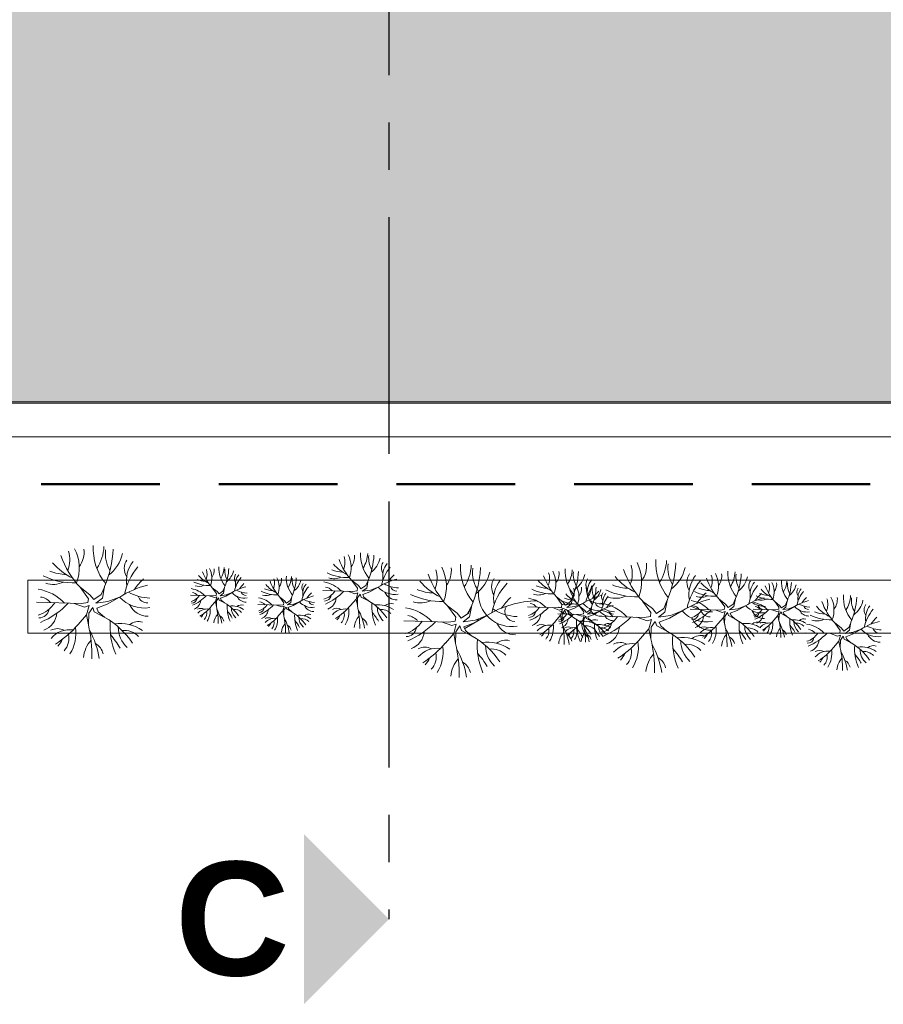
# Model space of a CAD drawing. Header units: millimetres. Extents: x -4807 to 7560, y 2608 to 7725.
# Tile 2 of 13: x -4581 to -4490, y 3455 to 3559. Entities that reach past the tile are written whole.
import ezdxf

# ---------------------------------------------------------------- set-up
doc = ezdxf.new("R2010")
doc.units = ezdxf.units.MM
doc.linetypes.add('AXESx2', pattern=[4, 2.5, -0.5, 0.5, -0.5])
doc.linetypes.add('CACHE2', pattern=[0.1875, 0.125, -0.0625])
doc.layers.add('Aucune', color=7, linetype='Continuous', lineweight=5)
doc.styles.add('STYLE_GENERE_6', font='arialbd.ttf')

msp = doc.modelspace()

# ---------------------------------------------------------------- hatches: boundary and pattern name
h = msp.add_hatch(color=9)
h.dxf.hatch_style = 1
h.paths.add_polyline_path([(-4478.24, 3641.7), (-4643.46, 3641.7), (-4643.46, 3561.92), (-4582.28, 3561.92), (-4582.28, 3518.57), (-4476.63, 3518.57), (-4476.63, 3558.92), (-4476.63, 3639.55)])
h.paths.add_polyline_path([(-4464.33, 3641.7), (-4469.3, 3641.7), (-4476.13, 3639.23), (-4476.13, 3626.14), (-4464.33, 3626.14)])
h.paths.add_polyline_path([(-4472.33, 3641.7), (-4477.61, 3641.7), (-4476.5, 3640.21)])
h.paths.add_polyline_path([(-4464.33, 3625.64), (-4476.13, 3625.64), (-4476.13, 3612.84), (-4464.33, 3612.84)])
h.paths.add_polyline_path([(-4464.33, 3612.34), (-4476.13, 3612.34), (-4476.13, 3599.54), (-4464.33, 3599.54)])
h.paths.add_polyline_path([(-4464.33, 3599.04), (-4476.13, 3599.04), (-4476.13, 3586.24), (-4464.33, 3586.24)])
h.paths.add_polyline_path([(-4464.33, 3585.74), (-4476.13, 3585.74), (-4476.13, 3572.94), (-4464.33, 3572.94)])
h.paths.add_polyline_path([(-4464.33, 3572.44), (-4476.13, 3572.44), (-4476.13, 3559.64), (-4464.33, 3559.64)])
h.paths.add_polyline_path([(-4464.33, 3558.38), (-4476.13, 3558.38), (-4476.13, 3545.63), (-4464.33, 3545.63)])
h.paths.add_polyline_path([(-4464.33, 3545.08), (-4476.13, 3545.08), (-4476.13, 3532.33), (-4464.33, 3532.33)])
h.paths.add_polyline_path([(-4464.33, 3531.78), (-4476.13, 3531.78), (-4476.13, 3519.03), (-4464.33, 3519.03)])

# ---------------------------------------------------------------- linework, layer by layer
at = {"linetype": 'AXESx2', "ltscale": 10}
msp.add_line((-4542.46, 3778.07), (-4542.46, 3504.96), dxfattribs=at)
at = {"color": 253, "linetype": 'Continuous', "lineweight": 20}
for p, q in [((-4582.28, 3518.57), (-4463.83, 3518.57)), ((-4582.28, 3518.42), (-4476.63, 3518.42)), ((-4585.86, 3514.88), (-4463.92, 3514.88)), ((-4580.58, 3499.74), (-4580.58, 3494.15)), ((-4466.42, 3499.74), (-4580.58, 3499.74)), ((-4580.58, 3499.74), (-4463.84, 3499.74)), ((-4545.68, 3499.18), (-4546.37, 3499.7)), ((-4545.79, 3498.9), (-4546.37, 3499.7)), ((-4544.89, 3499.19), (-4544.66, 3499.71)), ((-4544.8, 3498.92), (-4544.65, 3499.76)), ((-4574.02, 3498.21), (-4575.05, 3499)), ((-4574.18, 3497.79), (-4575.05, 3499)), ((-4572.83, 3498.23), (-4572.49, 3499.02)), ((-4572.7, 3497.83), (-4572.47, 3499.08)), ((-4560.59, 3498.55), (-4561.1, 3498.95)), ((-4560.67, 3498.35), (-4561.1, 3498.95)), ((-4560.69, 3498.14), (-4560.67, 3498.35)), ((-4560.59, 3498.55), (-4560.38, 3498.29)), ((-4560.38, 3498.29), (-4560, 3498.57)), ((-4559.93, 3498.37), (-4560.28, 3498.11)), ((-4560, 3498.57), (-4559.82, 3498.96)), ((-4559.93, 3498.37), (-4559.82, 3498.99)), ((-4559.02, 3498.43), (-4559.69, 3498.05)), ((-4559.64, 3498.19), (-4559.02, 3498.43)), ((-4549.43, 3498.65), (-4546.28, 3498.55)), ((-4546.79, 3498.57), (-4546.07, 3498.31)), ((-4546.28, 3498.55), (-4545.82, 3498.62)), ((-4546.07, 3498.31), (-4545.74, 3498.41)), ((-4545.93, 3497.75), (-4545.74, 3498.41)), ((-4545.82, 3498.62), (-4545.79, 3498.9)), ((-4545.68, 3499.18), (-4545.41, 3498.83)), ((-4545.41, 3498.83), (-4544.89, 3499.19)), ((-4544.8, 3498.92), (-4545.27, 3498.58)), ((-4545.27, 3498.58), (-4544.41, 3498.69)), ((-4544.48, 3498.5), (-4545.21, 3498.23)), ((-4543.59, 3499.01), (-4544.48, 3498.5)), ((-4544.41, 3498.69), (-4543.59, 3499.01)), ((-4579.64, 3497.43), (-4574.91, 3497.27)), ((-4575.69, 3497.3), (-4574.59, 3496.91)), ((-4574.91, 3497.27), (-4574.23, 3497.38)), ((-4574.23, 3497.38), (-4574.18, 3497.79)), ((-4574.02, 3498.21), (-4573.6, 3497.69)), ((-4573.6, 3497.69), (-4572.83, 3498.23)), ((-4572.7, 3497.83), (-4573.4, 3497.32)), ((-4573.4, 3497.32), (-4572.12, 3497.49)), ((-4570.88, 3497.97), (-4572.21, 3497.2)), ((-4572.12, 3497.49), (-4570.88, 3497.97)), ((-4563.4, 3498.16), (-4561.03, 3498.09)), ((-4561.42, 3498.1), (-4560.88, 3497.9)), ((-4561.21, 3496.99), (-4560.77, 3497.49)), ((-4561.03, 3498.09), (-4560.69, 3498.14)), ((-4560.88, 3497.9), (-4560.63, 3497.98)), ((-4560.77, 3497.49), (-4560.63, 3497.98)), ((-4560.77, 3497.49), (-4560.67, 3496.97)), ((-4560.66, 3497.58), (-4560.67, 3496.97)), ((-4560.44, 3497.89), (-4560.66, 3497.58)), ((-4560.36, 3497.65), (-4560.44, 3497.89)), ((-4560.36, 3497.65), (-4559.8, 3497.35)), ((-4560.28, 3498.11), (-4559.64, 3498.19)), ((-4559.69, 3498.05), (-4560.23, 3497.85)), ((-4560.23, 3497.85), (-4560.15, 3497.65)), ((-4559.83, 3497.37), (-4560.15, 3497.65)), ((-4553.47, 3497.57), (-4553.99, 3497.97)), ((-4553.55, 3497.37), (-4553.99, 3497.97)), ((-4553.58, 3497.16), (-4553.55, 3497.37)), ((-4553.47, 3497.57), (-4553.27, 3497.31)), ((-4553.27, 3497.31), (-4552.88, 3497.59)), ((-4552.81, 3497.39), (-4553.16, 3497.13)), ((-4552.88, 3497.59), (-4552.71, 3497.98)), ((-4552.81, 3497.39), (-4552.7, 3498.01)), ((-4551.9, 3497.45), (-4552.57, 3497.07)), ((-4552.52, 3497.21), (-4551.9, 3497.45)), ((-4546.51, 3497.08), (-4545.93, 3497.75)), ((-4545.93, 3497.75), (-4545.79, 3497.06)), ((-4545.77, 3497.87), (-4545.79, 3497.06)), ((-4545.48, 3498.28), (-4545.77, 3497.87)), ((-4545.38, 3497.96), (-4545.48, 3498.28)), ((-4545.38, 3497.96), (-4544.63, 3497.57)), ((-4545.21, 3498.23), (-4545.1, 3497.97)), ((-4544.66, 3497.59), (-4545.1, 3497.97)), ((-4524.09, 3497.46), (-4524.78, 3497.99)), ((-4524.2, 3497.18), (-4524.78, 3497.99)), ((-4524.09, 3497.46), (-4523.82, 3497.11)), ((-4523.82, 3497.11), (-4523.3, 3497.48)), ((-4523.3, 3497.48), (-4523.07, 3498)), ((-4523.21, 3497.21), (-4523.06, 3498.04)), ((-4522, 3497.3), (-4522.89, 3496.79)), ((-4522.82, 3496.98), (-4522, 3497.3)), ((-4514.65, 3496.74), (-4515.68, 3497.53)), ((-4514.8, 3496.32), (-4515.68, 3497.53)), ((-4513.46, 3496.76), (-4513.11, 3497.55)), ((-4513.33, 3496.36), (-4513.1, 3497.61)), ((-4506.92, 3497.21), (-4507.61, 3497.74)), ((-4507.02, 3496.94), (-4507.61, 3497.74)), ((-4506.13, 3497.23), (-4505.9, 3497.75)), ((-4506.04, 3496.96), (-4505.89, 3497.8)), ((-4501.22, 3497.08), (-4501.73, 3497.48)), ((-4501.29, 3496.88), (-4501.73, 3497.48)), ((-4500.62, 3497.1), (-4500.45, 3497.49)), ((-4500.56, 3496.9), (-4500.44, 3497.52)), ((-4574.59, 3496.91), (-4574.11, 3497.06)), ((-4574.39, 3496.07), (-4574.11, 3497.06)), ((-4574.15, 3496.26), (-4574.18, 3495.03)), ((-4573.72, 3496.87), (-4574.15, 3496.26)), ((-4573.56, 3496.39), (-4573.72, 3496.87)), ((-4573.56, 3496.39), (-4572.43, 3495.8)), ((-4572.21, 3497.2), (-4573.3, 3496.79)), ((-4573.3, 3496.79), (-4573.14, 3496.4)), ((-4572.49, 3495.83), (-4573.14, 3496.4)), ((-4556.28, 3497.18), (-4553.92, 3497.11)), ((-4554.31, 3497.12), (-4553.76, 3496.92)), ((-4554.1, 3496.01), (-4553.66, 3496.51)), ((-4553.92, 3497.11), (-4553.58, 3497.16)), ((-4553.76, 3496.92), (-4553.52, 3497)), ((-4553.66, 3496.51), (-4553.52, 3497)), ((-4553.66, 3496.51), (-4553.56, 3495.99)), ((-4553.54, 3496.6), (-4553.56, 3495.99)), ((-4553.32, 3496.91), (-4553.54, 3496.6)), ((-4553.24, 3496.67), (-4553.32, 3496.91)), ((-4553.24, 3496.67), (-4552.68, 3496.37)), ((-4553.16, 3497.13), (-4552.52, 3497.21)), ((-4552.57, 3497.07), (-4553.12, 3496.87)), ((-4553.12, 3496.87), (-4553.03, 3496.67)), ((-4552.71, 3496.39), (-4553.03, 3496.67)), ((-4535.26, 3496.25), (-4536.29, 3497.04)), ((-4535.41, 3495.83), (-4536.29, 3497.04)), ((-4535.26, 3496.25), (-4534.84, 3495.73)), ((-4534.84, 3495.73), (-4534.07, 3496.27)), ((-4534.07, 3496.27), (-4533.72, 3497.06)), ((-4533.94, 3495.87), (-4533.71, 3497.12)), ((-4527.84, 3496.94), (-4524.68, 3496.83)), ((-4525.2, 3496.85), (-4524.48, 3496.59)), ((-4524.68, 3496.83), (-4524.23, 3496.9)), ((-4524.48, 3496.59), (-4524.15, 3496.69)), ((-4524.34, 3496.04), (-4524.15, 3496.69)), ((-4524.23, 3496.9), (-4524.2, 3497.18)), ((-4523.89, 3496.57), (-4524.18, 3496.16)), ((-4523.78, 3496.25), (-4523.89, 3496.57)), ((-4523.78, 3496.25), (-4523.04, 3495.86)), ((-4523.21, 3497.21), (-4523.68, 3496.87)), ((-4523.68, 3496.87), (-4522.82, 3496.98)), ((-4522.89, 3496.79), (-4523.62, 3496.52)), ((-4523.62, 3496.52), (-4523.5, 3496.25)), ((-4523.07, 3495.88), (-4523.5, 3496.25)), ((-4521.83, 3496.59), (-4522.34, 3496.99)), ((-4521.9, 3496.39), (-4522.34, 3496.99)), ((-4521.93, 3496.18), (-4521.9, 3496.39)), ((-4521.83, 3496.59), (-4521.62, 3496.33)), ((-4521.62, 3496.33), (-4521.23, 3496.61)), ((-4521.16, 3496.41), (-4521.51, 3496.15)), ((-4521.51, 3496.15), (-4520.87, 3496.23)), ((-4521.23, 3496.61), (-4521.06, 3497)), ((-4521.16, 3496.41), (-4521.05, 3497.03)), ((-4520.25, 3496.47), (-4520.92, 3496.09)), ((-4520.87, 3496.23), (-4520.25, 3496.47)), ((-4514.86, 3495.91), (-4514.8, 3496.32)), ((-4514.65, 3496.74), (-4514.23, 3496.22)), ((-4514.23, 3496.22), (-4513.46, 3496.76)), ((-4513.33, 3496.36), (-4514.02, 3495.85)), ((-4511.5, 3496.5), (-4512.84, 3495.73)), ((-4512.74, 3496.02), (-4511.5, 3496.5)), ((-4510.67, 3496.69), (-4507.51, 3496.59)), ((-4508.03, 3496.61), (-4507.3, 3496.35)), ((-4507.51, 3496.59), (-4507.06, 3496.66)), ((-4507.3, 3496.35), (-4506.98, 3496.45)), ((-4507.16, 3495.79), (-4506.98, 3496.45)), ((-4507.06, 3496.66), (-4507.02, 3496.94)), ((-4506.72, 3496.32), (-4507.01, 3495.91)), ((-4506.92, 3497.21), (-4506.64, 3496.87)), ((-4506.61, 3496), (-4506.72, 3496.32)), ((-4506.64, 3496.87), (-4506.13, 3497.23)), ((-4506.04, 3496.96), (-4506.5, 3496.62)), ((-4506.5, 3496.62), (-4505.65, 3496.73)), ((-4505.71, 3496.54), (-4506.44, 3496.27)), ((-4506.44, 3496.27), (-4506.33, 3496.01)), ((-4504.82, 3497.05), (-4505.71, 3496.54)), ((-4505.65, 3496.73), (-4504.82, 3497.05)), ((-4504.03, 3496.69), (-4501.66, 3496.62)), ((-4502.05, 3496.63), (-4501.5, 3496.43)), ((-4501.66, 3496.62), (-4501.32, 3496.67)), ((-4501.5, 3496.43), (-4501.26, 3496.51)), ((-4501.4, 3496.02), (-4501.26, 3496.51)), ((-4501.32, 3496.67), (-4501.29, 3496.88)), ((-4501.07, 3496.42), (-4501.28, 3496.11)), ((-4501.22, 3497.08), (-4501.01, 3496.82)), ((-4500.98, 3496.18), (-4501.07, 3496.42)), ((-4501.01, 3496.82), (-4500.62, 3497.1)), ((-4500.56, 3496.9), (-4500.9, 3496.64)), ((-4500.9, 3496.64), (-4500.26, 3496.72)), ((-4500.31, 3496.58), (-4500.86, 3496.38)), ((-4500.86, 3496.38), (-4500.77, 3496.18)), ((-4499.64, 3496.96), (-4500.31, 3496.58)), ((-4500.26, 3496.72), (-4499.64, 3496.96)), ((-4575.26, 3495.07), (-4574.39, 3496.07)), ((-4574.39, 3496.07), (-4574.18, 3495.03)), ((-4540.88, 3495.47), (-4536.14, 3495.31)), ((-4536.92, 3495.34), (-4535.83, 3494.95)), ((-4536.14, 3495.31), (-4535.46, 3495.42)), ((-4535.46, 3495.42), (-4535.41, 3495.83)), ((-4533.94, 3495.87), (-4534.63, 3495.36)), ((-4534.63, 3495.36), (-4532.83, 3495.59)), ((-4533.45, 3495.24), (-4534.54, 3494.83)), ((-4532.11, 3496.01), (-4534.46, 3494.66)), ((-4533.35, 3495.53), (-4532.11, 3496.01)), ((-4524.92, 3495.37), (-4524.34, 3496.04)), ((-4524.64, 3496.2), (-4522.27, 3496.13)), ((-4524.34, 3496.04), (-4524.2, 3495.34)), ((-4524.18, 3496.16), (-4524.2, 3495.34)), ((-4522.66, 3496.14), (-4522.11, 3495.94)), ((-4522.45, 3495.03), (-4522.01, 3495.53)), ((-4522.27, 3496.13), (-4521.93, 3496.18)), ((-4522.11, 3495.94), (-4521.87, 3496.02)), ((-4522.01, 3495.53), (-4521.87, 3496.02)), ((-4522.01, 3495.53), (-4521.91, 3495.01)), ((-4521.89, 3495.62), (-4521.91, 3495.01)), ((-4521.67, 3495.93), (-4521.89, 3495.62)), ((-4521.59, 3495.69), (-4521.67, 3495.93)), ((-4521.59, 3495.69), (-4521.03, 3495.39)), ((-4520.92, 3496.09), (-4521.47, 3495.89)), ((-4521.47, 3495.89), (-4521.38, 3495.69)), ((-4521.06, 3495.41), (-4521.38, 3495.69)), ((-4520.27, 3495.96), (-4515.53, 3495.8)), ((-4516.31, 3495.83), (-4515.22, 3495.44)), ((-4515.53, 3495.8), (-4514.86, 3495.91)), ((-4515.22, 3495.44), (-4514.74, 3495.59)), ((-4515.01, 3494.6), (-4514.74, 3495.59)), ((-4514.35, 3495.4), (-4514.78, 3494.79)), ((-4514.18, 3494.92), (-4514.35, 3495.4)), ((-4514.02, 3495.85), (-4512.74, 3496.02)), ((-4512.84, 3495.73), (-4513.93, 3495.32)), ((-4513.93, 3495.32), (-4513.76, 3494.93)), ((-4507.75, 3495.12), (-4507.16, 3495.79)), ((-4507.16, 3495.79), (-4507.03, 3495.1)), ((-4507.01, 3495.91), (-4507.03, 3495.1)), ((-4506.61, 3496), (-4505.86, 3495.61)), ((-4505.9, 3495.63), (-4506.33, 3496.01)), ((-4501.84, 3495.52), (-4501.4, 3496.02)), ((-4501.4, 3496.02), (-4501.3, 3495.5)), ((-4501.28, 3496.11), (-4501.3, 3495.5)), ((-4500.98, 3496.18), (-4500.42, 3495.88)), ((-4500.45, 3495.9), (-4500.77, 3496.18)), ((-4494.73, 3494.72), (-4495.41, 3495.25)), ((-4494.83, 3494.44), (-4495.41, 3495.25)), ((-4493.93, 3494.74), (-4493.7, 3495.26)), ((-4493.84, 3494.47), (-4493.69, 3495.3)), ((-4580.58, 3494.15), (-4466.42, 3494.15)), ((-4580.58, 3494.15), (-4466.58, 3494.15)), ((-4535.83, 3494.95), (-4535.35, 3495.1)), ((-4535.62, 3494.11), (-4535.35, 3495.1)), ((-4535.39, 3494.3), (-4535.42, 3493.07)), ((-4534.96, 3494.91), (-4535.39, 3494.3)), ((-4534.79, 3494.43), (-4534.96, 3494.91)), ((-4534.79, 3494.43), (-4533.67, 3493.84)), ((-4534.54, 3494.83), (-4534.37, 3494.44)), ((-4533.73, 3493.87), (-4534.37, 3494.44)), ((-4515.89, 3493.6), (-4515.01, 3494.6)), ((-4515.01, 3494.6), (-4514.81, 3493.56)), ((-4514.78, 3494.79), (-4514.81, 3493.56)), ((-4514.18, 3494.92), (-4513.06, 3494.33)), ((-4513.12, 3494.36), (-4513.76, 3494.93)), ((-4498.47, 3494.2), (-4495.32, 3494.1)), ((-4495.32, 3494.1), (-4494.86, 3494.17)), ((-4494.86, 3494.17), (-4494.83, 3494.44)), ((-4494.73, 3494.72), (-4494.45, 3494.37)), ((-4494.45, 3494.37), (-4493.93, 3494.74)), ((-4493.84, 3494.47), (-4494.31, 3494.13)), ((-4494.31, 3494.13), (-4493.45, 3494.24)), ((-4492.63, 3494.56), (-4493.52, 3494.05)), ((-4493.45, 3494.24), (-4492.63, 3494.56)), ((-4536.5, 3493.11), (-4535.62, 3494.11)), ((-4535.62, 3494.11), (-4535.42, 3493.07)), ((-4495.84, 3494.11), (-4495.11, 3493.85)), ((-4495.55, 3492.63), (-4494.97, 3493.3)), ((-4495.11, 3493.85), (-4494.78, 3493.95)), ((-4494.97, 3493.3), (-4494.78, 3493.95)), ((-4494.97, 3493.3), (-4494.83, 3492.6)), ((-4494.81, 3493.42), (-4494.83, 3492.6)), ((-4494.52, 3493.83), (-4494.81, 3493.42)), ((-4494.42, 3493.51), (-4494.52, 3493.83)), ((-4494.42, 3493.51), (-4493.67, 3493.12)), ((-4493.52, 3494.05), (-4494.25, 3493.78)), ((-4494.25, 3493.78), (-4494.14, 3493.52)), ((-4493.71, 3493.14), (-4494.14, 3493.52))]:
    msp.add_line(p, q, dxfattribs=at)
at = {"linetype": 'CACHE2', "lineweight": 50, "ltscale": 100}
msp.add_line((-4304.15, 3509.89), (-4654.36, 3509.89), dxfattribs=at)
at = {"linetype": 'AXESx2', "lineweight": 30, "ltscale": 10}
msp.add_line((-4542.46, 3504.96), (-4542.46, 3463.95), dxfattribs=at)
at = {"color": 253, "linetype": 'Continuous', "lineweight": 20}
for centre, radius, start, end in [((-4579.13, 3501.91), 2.99, 337.868, 17.4539), ((-4579.58, 3501.05), 4.43, 338.9231, 27.1434), ((-4577.24, 3502.73), 2.61, 323.1198, 6.3155), ((-4567.88, 3503.07), 5.79, 176.6114, 219.4557), ((-4577.13, 3503.51), 4.6, 326.7916, 357.4658), ((-4583.07, 3503.63), 11.53, 336.7777, 357.021), ((-4568.84, 3502.55), 3.55, 173.3952, 210.402), ((-4574.32, 3503.35), 3.82, 306.5637, 348.1078), ((-4541.59, 3502.42), 3.86, 176.6114, 219.4557), ((-4547.76, 3502.71), 3.07, 326.7916, 357.4658), ((-4573, 3505.79), 6.49, 220.2933, 244.1841), ((-4567.96, 3505.58), 9.68, 199.569, 222.8565), ((-4568.81, 3500.99), 1.58, 146.0707, 212.3963), ((-4566.88, 3499.68), 3.29, 141.8825, 189.8004), ((-4545.01, 3504.23), 4.32, 220.2933, 244.1841), ((-4541.64, 3504.09), 6.45, 199.569, 222.8565), ((-4549.09, 3501.64), 1.99, 337.868, 17.4539), ((-4549.39, 3501.07), 2.95, 338.9231, 27.1434), ((-4547.83, 3502.19), 1.74, 323.1198, 6.3155), ((-4551.72, 3502.79), 7.69, 336.7777, 357.021), ((-4542.23, 3502.07), 2.37, 173.3952, 210.402), ((-4545.88, 3502.6), 2.55, 306.5637, 348.1078), ((-4542.21, 3501.03), 1.05, 146.0707, 212.3963), ((-4540.93, 3500.15), 2.19, 141.8825, 189.8004), ((-4529.11, 3501.11), 5.79, 176.6114, 219.4557), ((-4520.21, 3499.58), 4.43, 338.9231, 27.1434), ((-4517.87, 3501.26), 2.61, 323.1198, 6.3155), ((-4508.5, 3501.6), 5.79, 176.6114, 219.4557), ((-4517.75, 3502.04), 4.6, 326.7916, 357.4658), ((-4523.7, 3502.16), 11.53, 336.7777, 357.021), ((-4509.47, 3501.08), 3.55, 173.3952, 210.402), ((-4576.3, 3505.58), 5.24, 248.2667, 267.9274), ((-4563.89, 3496.88), 6.63, 139.9749, 167.9252), ((-4557.56, 3502.24), 4.84, 199.569, 222.8565), ((-4563.14, 3500.41), 1.49, 337.868, 17.4539), ((-4563.37, 3499.98), 2.21, 338.9231, 27.1434), ((-4562.2, 3500.81), 1.3, 323.1198, 6.3155), ((-4557.52, 3500.99), 2.89, 176.6114, 219.4557), ((-4562.14, 3501.2), 2.3, 326.7916, 357.4658), ((-4565.12, 3501.27), 5.77, 336.7777, 357.021), ((-4558, 3500.72), 1.78, 173.3952, 210.402), ((-4560.74, 3501.12), 1.91, 306.5637, 348.1078), ((-4557.98, 3499.94), 0.79, 146.0707, 212.3963), ((-4546.8, 3505.03), 5.02, 244.3449, 271.8835), ((-4547.2, 3504.09), 3.49, 248.2667, 267.9274), ((-4538.93, 3498.29), 4.42, 139.9749, 167.9252), ((-4540.36, 3499.95), 2.99, 337.868, 17.4539), ((-4540.82, 3499.09), 4.43, 338.9231, 27.1434), ((-4538.48, 3500.77), 2.61, 323.1198, 6.3155), ((-4538.36, 3501.55), 4.6, 326.7916, 357.4658), ((-4544.31, 3501.67), 11.53, 331.7752, 357.021), ((-4530.08, 3500.59), 3.55, 173.3952, 215.0009), ((-4535.55, 3501.39), 3.82, 306.5637, 348.1078), ((-4527.5, 3499.93), 1.99, 337.868, 17.4539), ((-4527.8, 3499.36), 2.95, 338.9231, 27.1434), ((-4526.24, 3500.47), 1.74, 323.1198, 6.3155), ((-4520, 3500.7), 3.86, 176.6114, 219.4557), ((-4526.17, 3500.99), 3.07, 326.7916, 357.4658), ((-4530.13, 3501.07), 7.69, 336.7777, 357.021), ((-4520.64, 3500.35), 2.37, 173.3952, 210.402), ((-4508.58, 3504.11), 9.68, 199.569, 222.8565), ((-4519.76, 3500.44), 2.99, 337.868, 17.4539), ((-4514.94, 3501.88), 3.82, 306.5637, 348.1078), ((-4509.43, 3499.52), 1.58, 146.0707, 212.3963), ((-4510.63, 3499.11), 2.95, 338.9231, 27.1434), ((-4509.07, 3500.23), 1.74, 323.1198, 6.3155), ((-4502.82, 3500.46), 3.86, 176.6114, 219.4557), ((-4508.99, 3500.75), 3.07, 326.7916, 357.4658), ((-4512.95, 3500.83), 7.69, 336.7777, 357.021), ((-4575.7, 3506.99), 7.53, 244.3449, 271.8835), ((-4577.9, 3501.89), 2.59, 252.334, 295.0906), ((-4564.23, 3495.32), 6.15, 132.048, 145.8622), ((-4561.43, 3502.95), 3.77, 244.3449, 271.8835), ((-4561.73, 3502.24), 2.62, 248.2667, 267.9274), ((-4560.08, 3502.35), 3.24, 220.2933, 244.1841), ((-4555.52, 3497.89), 3.32, 139.9749, 167.9252), ((-4557.02, 3499.29), 1.65, 141.8825, 189.8004), ((-4555.7, 3497.11), 3.07, 132.048, 145.8622), ((-4550.44, 3501.26), 4.84, 199.569, 222.8565), ((-4556.03, 3499.43), 1.49, 337.868, 17.4539), ((-4556.26, 3499), 2.21, 338.9231, 27.1434), ((-4555.08, 3499.83), 1.3, 323.1198, 6.3155), ((-4550.4, 3500.01), 2.89, 176.6114, 219.4557), ((-4555.03, 3500.22), 2.3, 326.7916, 357.4658), ((-4558, 3500.29), 5.77, 336.7777, 357.021), ((-4550.89, 3499.74), 1.78, 173.3952, 210.402), ((-4553.62, 3500.14), 1.91, 306.5637, 348.1078), ((-4550.87, 3498.96), 0.79, 146.0707, 212.3963), ((-4549.84, 3496.31), 3.29, 43.7846, 81.0925), ((-4548.27, 3501.63), 1.73, 252.334, 295.0906), ((-4540, 3493.31), 6.74, 104.0359, 122.1743), ((-4541.39, 3502.1), 3.16, 240.1968, 268.7653), ((-4539.16, 3497.25), 4.1, 132.048, 145.8622), ((-4534.24, 3503.83), 6.49, 220.2933, 244.1841), ((-4529.19, 3503.62), 9.68, 199.569, 222.8565), ((-4530.04, 3499.03), 1.58, 146.0707, 212.3963), ((-4525.12, 3494.92), 6.63, 137.1708, 167.9252), ((-4528.12, 3497.72), 3.29, 141.8825, 189.8004), ((-4523.41, 3502.51), 4.32, 220.2933, 244.1841), ((-4520.05, 3502.37), 6.45, 199.569, 222.8565), ((-4524.29, 3500.88), 2.55, 306.5637, 348.1078), ((-4520.62, 3499.31), 1.05, 146.0707, 212.3963), ((-4517.34, 3496.57), 4.42, 139.9749, 167.9252), ((-4519.34, 3498.44), 2.19, 141.8825, 189.8004), ((-4513.63, 3504.32), 6.49, 220.2933, 244.1841), ((-4504.51, 3495.41), 6.63, 139.9749, 167.9252), ((-4507.51, 3498.21), 3.29, 141.8825, 189.8004), ((-4506.24, 3502.27), 4.32, 220.2933, 244.1841), ((-4502.88, 3502.13), 6.45, 199.569, 222.8565), ((-4510.33, 3499.68), 1.99, 337.868, 17.4539), ((-4503.47, 3500.11), 2.37, 173.3952, 210.402), ((-4507.12, 3500.64), 2.55, 306.5637, 348.1078), ((-4503.44, 3499.07), 1.05, 146.0707, 212.3963), ((-4502.16, 3498.19), 2.19, 141.8825, 189.8004), ((-4503.77, 3498.94), 1.49, 337.868, 17.4539), ((-4504, 3498.51), 2.21, 338.9231, 27.1434), ((-4502.83, 3499.34), 1.3, 323.1198, 6.3155), ((-4498.14, 3499.52), 2.89, 176.6114, 219.4557), ((-4502.77, 3499.73), 2.3, 326.7916, 357.4658), ((-4505.74, 3499.8), 5.77, 336.7777, 357.021), ((-4498.63, 3499.25), 1.78, 173.3952, 210.402), ((-4580.25, 3493.91), 4.94, 43.7846, 81.0925), ((-4565.49, 3489.41), 10.11, 104.0359, 122.1743), ((-4567.59, 3502.6), 4.74, 240.1968, 268.7653), ((-4563.7, 3496.41), 2.47, 43.7846, 81.0925), ((-4563.28, 3497.67), 0.765, 37.6862, 83.3208), ((-4562.53, 3500.39), 1.3, 252.334, 295.0906), ((-4556.33, 3494.16), 5.05, 104.0359, 122.1743), ((-4557.71, 3499.61), 1.76, 221.9906, 279.0624), ((-4557.37, 3500.75), 2.37, 240.1968, 268.7653), ((-4557.55, 3498.65), 0.526, 198.599, 270.6709), ((-4554.31, 3501.97), 3.77, 244.3449, 271.8835), ((-4554.61, 3501.26), 2.62, 248.2667, 267.9274), ((-4552.97, 3501.37), 3.24, 220.2933, 244.1841), ((-4548.41, 3496.91), 3.32, 139.9749, 167.9252), ((-4549.91, 3498.31), 1.65, 141.8825, 189.8004), ((-4548.58, 3496.13), 3.07, 132.048, 145.8622), ((-4549.91, 3499.77), 2.11, 286.1144, 326.705), ((-4551.47, 3502.64), 5.88, 293.0614, 316.3751), ((-4549.27, 3498), 1.02, 37.6862, 83.3208), ((-4541.84, 3500.59), 2.35, 221.9906, 279.0624), ((-4541.63, 3499.04), 1.38, 204.1006, 272.1743), ((-4541.63, 3499.3), 0.701, 198.599, 270.6709), ((-4537.54, 3503.62), 5.24, 248.2667, 267.9274), ((-4529.49, 3498.37), 3.53, 177.3831, 279.0624), ((-4525.21, 3503.31), 5.02, 244.3449, 271.8835), ((-4526.68, 3499.91), 1.73, 252.334, 295.0906), ((-4525.61, 3502.38), 3.49, 248.2667, 267.9274), ((-4518.79, 3500.28), 4.84, 199.569, 222.8565), ((-4524.38, 3498.45), 1.49, 337.868, 17.4539), ((-4524.61, 3498.02), 2.21, 338.9231, 27.1434), ((-4523.43, 3498.85), 1.3, 323.1198, 6.3155), ((-4518.75, 3499.03), 2.89, 176.6114, 219.4557), ((-4523.38, 3499.24), 2.3, 326.7916, 357.4658), ((-4526.35, 3499.31), 5.77, 336.7777, 357.021), ((-4519.24, 3498.76), 1.78, 173.3952, 210.402), ((-4517.57, 3495.53), 4.1, 132.048, 145.8622), ((-4521.97, 3499.16), 1.91, 306.5637, 348.1078), ((-4519.22, 3497.98), 0.79, 146.0707, 212.3963), ((-4518.26, 3497.33), 1.65, 141.8825, 189.8004), ((-4516.32, 3505.52), 7.53, 244.3449, 271.8835), ((-4516.93, 3504.11), 5.24, 248.2667, 267.9274), ((-4508.04, 3503.07), 5.02, 244.3449, 271.8835), ((-4504.86, 3493.85), 6.15, 132.048, 145.8622), ((-4508.44, 3502.13), 3.49, 248.2667, 267.9274), ((-4500.16, 3496.33), 4.42, 139.9749, 167.9252), ((-4500.4, 3495.29), 4.1, 132.048, 145.8622), ((-4502.36, 3500.77), 2.62, 248.2667, 267.9274), ((-4500.71, 3500.88), 3.24, 220.2933, 244.1841), ((-4498.18, 3500.77), 4.84, 199.569, 222.8565), ((-4501.36, 3499.65), 1.91, 306.5637, 348.1078), ((-4498.61, 3498.47), 0.79, 146.0707, 212.3963), ((-4496.15, 3496.42), 3.32, 139.9749, 167.9252), ((-4497.65, 3497.82), 1.65, 141.8825, 189.8004), ((-4580.36, 3499.1), 3.16, 286.1144, 326.705), ((-4582.7, 3503.41), 8.83, 293.0614, 316.3751), ((-4579.4, 3496.45), 1.53, 37.6862, 83.3208), ((-4568.26, 3500.33), 3.53, 221.9906, 279.0624), ((-4567.93, 3498.39), 1.05, 198.599, 270.6709), ((-4563.76, 3499), 1.58, 286.1144, 326.705), ((-4563.27, 3497.86), 0.53, 268.6971, 352.4293), ((-4564.93, 3501.15), 4.41, 293.0614, 316.3751), ((-4563.39, 3497.68), 1.06, 290.8445, 354.8699), ((-4561.89, 3493.65), 4.25, 33.5211, 60.5113), ((-4557.55, 3498.46), 1.03, 204.1006, 272.1743), ((-4556.59, 3495.43), 2.47, 43.7846, 81.0925), ((-4556.17, 3496.69), 0.765, 37.6862, 83.3208), ((-4555.41, 3499.41), 1.3, 252.334, 295.0906), ((-4549.21, 3493.18), 5.05, 104.0359, 122.1743), ((-4550.59, 3498.63), 1.76, 221.9906, 279.0624), ((-4550.26, 3499.77), 2.37, 240.1968, 268.7653), ((-4550.43, 3497.67), 0.526, 198.599, 270.6709), ((-4549.26, 3498.25), 0.707, 268.6971, 352.4293), ((-4549.42, 3498.01), 1.41, 290.8445, 354.8699), ((-4547.42, 3492.63), 5.67, 33.5211, 60.5113), ((-4539.37, 3496.94), 4.9, 175.2634, 203.4513), ((-4542.27, 3496.3), 0.985, 73.3924, 129.1288), ((-4536.93, 3505.03), 7.53, 244.3449, 271.8835), ((-4539.13, 3499.93), 2.59, 252.334, 295.0906), ((-4526.73, 3487.45), 10.11, 90.4653, 122.1743), ((-4525.47, 3493.36), 6.15, 132.048, 145.8622), ((-4528.25, 3494.59), 3.29, 43.7846, 81.0925), ((-4527.68, 3496.28), 1.02, 37.6862, 83.3208), ((-4522.66, 3500.99), 3.77, 244.3449, 271.8835), ((-4522.97, 3500.28), 2.62, 248.2667, 267.9274), ((-4521.32, 3500.39), 3.24, 220.2933, 244.1841), ((-4518.41, 3491.59), 6.74, 104.0359, 122.1743), ((-4520.25, 3498.87), 2.35, 221.9906, 279.0624), ((-4519.8, 3500.39), 3.16, 240.1968, 268.7653), ((-4520.04, 3497.58), 0.701, 198.599, 270.6709), ((-4520.87, 3492.44), 4.94, 43.7846, 81.0925), ((-4516.76, 3495.93), 3.32, 139.9749, 167.9252), ((-4516.93, 3495.15), 3.07, 132.048, 145.8622), ((-4518.53, 3500.42), 2.59, 252.334, 295.0906), ((-4506.12, 3487.94), 10.11, 104.0359, 122.1743), ((-4511.07, 3494.35), 3.29, 43.7846, 81.0925), ((-4509.51, 3499.67), 1.73, 252.334, 295.0906), ((-4501.23, 3491.35), 6.74, 104.0359, 122.1743), ((-4502.63, 3500.14), 3.16, 240.1968, 268.7653), ((-4504.33, 3494.94), 2.47, 43.7846, 81.0925), ((-4502.05, 3501.48), 3.77, 244.3449, 271.8835), ((-4503.16, 3498.92), 1.3, 252.334, 295.0906), ((-4496.95, 3492.69), 5.05, 104.0359, 122.1743), ((-4496.32, 3495.64), 3.07, 132.048, 145.8622), ((-4490.68, 3499.64), 6.45, 199.569, 222.8565), ((-4498.13, 3497.19), 1.99, 337.868, 17.4539), ((-4498.43, 3496.62), 2.95, 338.9231, 27.1434), ((-4496.87, 3497.73), 1.74, 323.1198, 6.3155), ((-4490.63, 3497.96), 3.86, 176.6114, 219.4557), ((-4496.8, 3498.26), 3.07, 326.7916, 357.4658), ((-4500.76, 3498.34), 7.69, 336.7777, 357.021), ((-4491.27, 3497.61), 2.37, 173.3952, 210.402), ((-4494.92, 3498.15), 2.55, 306.5637, 348.1078), ((-4579.38, 3496.82), 1.06, 268.6971, 352.4293), ((-4579.62, 3496.46), 2.12, 290.8445, 354.8699), ((-4567.94, 3498.01), 2.07, 204.1006, 272.1743), ((-4562.3, 3496.01), 0.754, 62.3217, 118.1159), ((-4561.66, 3495.43), 1.28, 81.7285, 139.9992), ((-4564.95, 3500.07), 4.85, 301.603, 320.4762), ((-4562.64, 3496.25), 0.947, 316.6523, 12.8043), ((-4563.34, 3496.51), 2.01, 327.6382, 8.8421), ((-4567.57, 3495.34), 7.09, 358.6734, 13.2839), ((-4564.64, 3494.45), 4.6, 9.2654, 28.7876), ((-4555.86, 3496.88), 3.67, 175.2634, 203.4513), ((-4563.25, 3493.24), 4.94, 30.4625, 40.5768), ((-4559.02, 3494.88), 2.15, 55.9619, 97.2625), ((-4557.64, 3496.85), 1.45, 179.7912, 227.9098), ((-4558.78, 3495.63), 1.04, 43.6228, 96.1116), ((-4558.03, 3496.4), 0.739, 73.3924, 129.1288), ((-4556.64, 3498.02), 1.58, 286.1144, 326.705), ((-4556.15, 3496.88), 0.53, 268.6971, 352.4293), ((-4557.82, 3500.17), 4.41, 293.0614, 316.3751), ((-4556.27, 3496.7), 1.06, 290.8445, 354.8699), ((-4554.78, 3492.67), 4.25, 33.5211, 60.5113), ((-4550.43, 3497.48), 1.03, 204.1006, 272.1743), ((-4547.96, 3495.78), 1, 62.3217, 118.1159), ((-4547.11, 3495), 1.71, 81.7285, 139.9992), ((-4551.5, 3501.2), 6.47, 301.603, 320.4762), ((-4548.42, 3496.1), 1.26, 316.6523, 12.8043), ((-4549.35, 3496.45), 2.67, 327.6382, 8.8421), ((-4555, 3494.88), 9.46, 358.6734, 13.2839), ((-4551.08, 3493.7), 6.13, 9.2654, 28.7876), ((-4549.24, 3492.09), 6.58, 30.4625, 40.5768), ((-4543.59, 3494.28), 2.87, 55.9619, 97.2625), ((-4541.75, 3496.9), 1.94, 179.7912, 227.9098), ((-4543.27, 3495.28), 1.38, 43.6228, 96.1116), ((-4541.48, 3491.95), 4.94, 43.7846, 81.0925), ((-4528.82, 3500.64), 4.74, 235.5809, 268.7653), ((-4529.17, 3496.43), 1.05, 147.6163, 270.6709), ((-4528.32, 3498.05), 2.11, 286.1144, 326.705), ((-4527.67, 3496.53), 0.707, 268.6971, 352.4293), ((-4529.88, 3500.93), 5.88, 293.0614, 316.3751), ((-4524.94, 3494.45), 2.47, 43.7846, 81.0925), ((-4524.52, 3495.71), 0.765, 37.6862, 83.3208), ((-4523.76, 3498.43), 1.3, 252.334, 295.0906), ((-4520.04, 3497.33), 1.38, 204.1006, 272.1743), ((-4517.56, 3492.19), 5.05, 104.0359, 122.1743), ((-4518.94, 3497.65), 1.76, 221.9906, 279.0624), ((-4520.03, 3494.98), 1.53, 37.6862, 83.3208), ((-4518.61, 3498.79), 2.37, 240.1968, 268.7653), ((-4518.78, 3496.69), 0.526, 198.599, 270.6709), ((-4508.88, 3498.86), 3.53, 221.9906, 279.0624), ((-4508.21, 3501.13), 4.74, 240.1968, 268.7653), ((-4511.15, 3497.81), 2.11, 286.1144, 326.705), ((-4512.71, 3500.68), 5.88, 293.0614, 316.3751), ((-4510.51, 3496.04), 1.02, 37.6862, 83.3208), ((-4508.56, 3496.92), 1.05, 198.599, 270.6709), ((-4503.08, 3498.63), 2.35, 221.9906, 279.0624), ((-4502.86, 3497.08), 1.38, 204.1006, 272.1743), ((-4504.39, 3497.53), 1.58, 286.1144, 326.705), ((-4503.9, 3496.39), 0.53, 268.6971, 352.4293), ((-4505.56, 3499.68), 4.41, 293.0614, 316.3751), ((-4503.91, 3496.2), 0.765, 37.6862, 83.3208), ((-4502.86, 3497.34), 0.701, 198.599, 270.6709), ((-4498.33, 3498.14), 1.76, 221.9906, 279.0624), ((-4498, 3499.28), 2.37, 240.1968, 268.7653), ((-4498.17, 3496.99), 1.03, 204.1006, 272.1743), ((-4498.17, 3497.18), 0.526, 198.599, 270.6709), ((-4496.25, 3499.64), 3.49, 248.2667, 267.9274), ((-4494.05, 3499.78), 4.32, 220.2933, 244.1841), ((-4491.25, 3496.58), 1.05, 146.0707, 212.3963), ((-4487.97, 3493.83), 4.42, 139.9749, 167.9252), ((-4489.97, 3495.7), 2.19, 141.8825, 189.8004), ((-4576.62, 3488.4), 8.51, 33.5211, 60.5113), ((-4564.55, 3494.85), 7.35, 175.2634, 203.4513), ((-4568.9, 3493.9), 1.48, 73.3924, 129.1288), ((-4563.78, 3497.14), 1.98, 318.8432, 331.8454), ((-4559.33, 3495.09), 1.61, 138.4395, 174.7346), ((-4560.69, 3495.26), 0.812, 12.2646, 61.6468), ((-4555.18, 3495.03), 0.754, 62.3217, 118.1159), ((-4554.54, 3494.44), 1.28, 81.7285, 139.9992), ((-4557.84, 3499.09), 4.85, 301.603, 320.4762), ((-4556.66, 3496.16), 1.98, 318.8432, 331.8454), ((-4555.52, 3495.27), 0.947, 316.6523, 12.8043), ((-4556.22, 3495.53), 2.01, 327.6382, 8.8421), ((-4560.46, 3494.36), 7.09, 358.6734, 13.2839), ((-4557.52, 3493.47), 4.6, 9.2654, 28.7876), ((-4548.74, 3495.9), 3.67, 175.2634, 203.4513), ((-4556.14, 3492.26), 4.94, 30.4625, 40.5768), ((-4551.91, 3493.9), 2.15, 55.9619, 97.2625), ((-4550.52, 3495.87), 1.45, 179.7912, 227.9098), ((-4551.67, 3494.65), 1.04, 43.6228, 96.1116), ((-4550.92, 3495.42), 0.739, 73.3924, 129.1288), ((-4549.94, 3497.29), 2.65, 318.8432, 331.8454), ((-4544, 3494.56), 2.14, 138.4395, 174.7346), ((-4545.81, 3494.78), 1.08, 12.2646, 61.6468), ((-4541.6, 3497.14), 3.16, 286.1144, 326.705), ((-4543.94, 3501.45), 8.83, 293.0614, 316.3751), ((-4540.64, 3494.49), 1.53, 37.6862, 83.3208), ((-4529.17, 3496.05), 2.07, 204.1006, 272.1743), ((-4527.83, 3496.29), 1.41, 290.8445, 354.8699), ((-4529.91, 3499.48), 6.47, 301.603, 320.4762), ((-4524.99, 3497.04), 1.58, 286.1144, 326.705), ((-4524.5, 3495.9), 0.53, 268.6971, 352.4293), ((-4526.17, 3499.19), 4.41, 293.0614, 316.3751), ((-4524.62, 3495.72), 1.06, 290.8445, 354.8699), ((-4533.41, 3493.17), 9.46, 358.6734, 13.2839), ((-4525.83, 3490.92), 5.67, 33.5211, 60.5113), ((-4517.78, 3495.22), 4.9, 175.2634, 203.4513), ((-4522, 3492.56), 2.87, 55.9619, 97.2625), ((-4520.16, 3495.18), 1.94, 179.7912, 227.9098), ((-4520.68, 3494.58), 0.985, 73.3924, 129.1288), ((-4523.13, 3491.69), 4.25, 33.5211, 60.5113), ((-4517.09, 3494.92), 3.67, 175.2634, 203.4513), ((-4520.99, 3497.63), 3.16, 286.1144, 326.705), ((-4520.01, 3495.35), 1.06, 268.6971, 352.4293), ((-4523.33, 3501.94), 8.83, 293.0614, 316.3751), ((-4518.78, 3496.5), 1.03, 204.1006, 272.1743), ((-4510.49, 3496.29), 0.707, 268.6971, 352.4293), ((-4508.56, 3496.54), 2.07, 204.1006, 272.1743), ((-4510.65, 3496.05), 1.41, 290.8445, 354.8699), ((-4508.65, 3490.67), 5.67, 33.5211, 60.5113), ((-4500.61, 3494.98), 4.9, 175.2634, 203.4513), ((-4504.83, 3492.32), 2.87, 55.9619, 97.2625), ((-4503.51, 3494.34), 0.985, 73.3924, 129.1288), ((-4504.01, 3496.21), 1.06, 290.8445, 354.8699), ((-4502.92, 3494.54), 0.754, 62.3217, 118.1159), ((-4502.28, 3493.95), 1.28, 81.7285, 139.9992), ((-4505.58, 3498.6), 4.85, 301.603, 320.4762), ((-4503.96, 3495.04), 2.01, 327.6382, 8.8421), ((-4508.2, 3493.87), 7.09, 358.6734, 13.2839), ((-4505.26, 3492.98), 4.6, 9.2654, 28.7876), ((-4502.52, 3492.18), 4.25, 33.5211, 60.5113), ((-4496.48, 3495.41), 3.67, 175.2634, 203.4513), ((-4499.65, 3493.41), 2.15, 55.9619, 97.2625), ((-4498.26, 3495.38), 1.45, 179.7912, 227.9098), ((-4499.41, 3494.16), 1.04, 43.6228, 96.1116), ((-4498.66, 3494.93), 0.739, 73.3924, 129.1288), ((-4495.84, 3500.58), 5.02, 244.3449, 271.8835), ((-4497.31, 3497.17), 1.73, 252.334, 295.0906), ((-4489.04, 3488.86), 6.74, 104.0359, 122.1743), ((-4488.2, 3492.79), 4.1, 132.048, 145.8622), ((-4577.44, 3493.12), 1.51, 62.3217, 118.1159), ((-4576.15, 3491.95), 2.57, 81.7285, 139.9992), ((-4582.75, 3501.25), 9.7, 301.603, 320.4762), ((-4579.51, 3494.12), 4.01, 327.6382, 8.8421), ((-4587.99, 3491.77), 14.19, 358.6734, 13.2839), ((-4582.11, 3490), 9.2, 9.2654, 28.7876), ((-4570.88, 3490.87), 4.3, 55.9619, 97.2625), ((-4568.12, 3494.8), 2.91, 179.7912, 227.9098), ((-4570.4, 3492.37), 2.08, 43.6228, 96.1116), ((-4552.21, 3494.11), 1.61, 138.4395, 174.7346), ((-4553.57, 3494.28), 0.812, 12.2646, 61.6468), ((-4540.61, 3494.86), 1.06, 268.6971, 352.4293), ((-4540.85, 3494.5), 2.12, 290.8445, 354.8699), ((-4526.37, 3494.06), 1, 62.3217, 118.1159), ((-4525.52, 3493.29), 1.71, 81.7285, 139.9992), ((-4528.35, 3495.57), 2.65, 318.8432, 331.8454), ((-4526.83, 3494.39), 1.26, 316.6523, 12.8043), ((-4527.76, 3494.74), 2.67, 327.6382, 8.8421), ((-4522.41, 3492.84), 2.14, 138.4395, 174.7346), ((-4529.49, 3491.98), 6.13, 9.2654, 28.7876), ((-4523.53, 3494.05), 0.754, 62.3217, 118.1159), ((-4522.89, 3493.46), 1.28, 81.7285, 139.9992), ((-4526.19, 3498.11), 4.85, 301.603, 320.4762), ((-4525.01, 3495.18), 1.98, 318.8432, 331.8454), ((-4523.88, 3494.29), 0.947, 316.6523, 12.8043), ((-4524.57, 3494.55), 2.01, 327.6382, 8.8421), ((-4527.65, 3490.37), 6.58, 30.4625, 40.5768), ((-4520.56, 3493.13), 1.61, 138.4395, 174.7346), ((-4528.81, 3493.38), 7.09, 358.6734, 13.2839), ((-4525.87, 3492.49), 4.6, 9.2654, 28.7876), ((-4521.68, 3493.56), 1.38, 43.6228, 96.1116), ((-4524.49, 3491.28), 4.94, 30.4625, 40.5768), ((-4520.26, 3492.92), 2.15, 55.9619, 97.2625), ((-4518.87, 3494.89), 1.45, 179.7912, 227.9098), ((-4520.02, 3493.67), 1.04, 43.6228, 96.1116), ((-4519.27, 3494.44), 0.739, 73.3924, 129.1288), ((-4520.24, 3494.99), 2.12, 290.8445, 354.8699), ((-4517.25, 3486.93), 8.51, 33.5211, 60.5113), ((-4509.2, 3493.82), 1, 62.3217, 118.1159), ((-4508.34, 3493.04), 1.71, 81.7285, 139.9992), ((-4512.74, 3499.24), 6.47, 301.603, 320.4762), ((-4509.65, 3494.14), 1.26, 316.6523, 12.8043), ((-4510.58, 3494.49), 2.67, 327.6382, 8.8421), ((-4516.23, 3492.92), 9.46, 358.6734, 13.2839), ((-4512.31, 3491.74), 6.13, 9.2654, 28.7876), ((-4510.47, 3490.13), 6.58, 30.4625, 40.5768), ((-4502.98, 3494.94), 1.94, 179.7912, 227.9098), ((-4504.51, 3493.32), 1.38, 43.6228, 96.1116), ((-4504.4, 3495.67), 1.98, 318.8432, 331.8454), ((-4503.27, 3494.78), 0.947, 316.6523, 12.8043), ((-4499.95, 3493.62), 1.61, 138.4395, 174.7346), ((-4501.31, 3493.79), 0.812, 12.2646, 61.6468), ((-4503.88, 3491.77), 4.94, 30.4625, 40.5768), ((-4498.88, 3491.86), 3.29, 43.7846, 81.0925), ((-4498.95, 3495.32), 2.11, 286.1144, 326.705), ((-4498.31, 3493.55), 1.02, 37.6862, 83.3208), ((-4490.88, 3496.13), 2.35, 221.9906, 279.0624), ((-4490.43, 3497.65), 3.16, 240.1968, 268.7653), ((-4490.67, 3494.84), 0.701, 198.599, 270.6709), ((-4580.4, 3495.38), 3.97, 318.8432, 331.8454), ((-4578.12, 3493.6), 1.89, 316.6523, 12.8043), ((-4571.49, 3491.28), 3.22, 138.4395, 174.7346), ((-4579.35, 3487.58), 9.87, 30.4625, 40.5768), ((-4543.98, 3499.29), 9.7, 301.603, 320.4762), ((-4537.86, 3486.44), 8.51, 33.5211, 60.5113), ((-4525.79, 3492.89), 7.35, 175.2634, 203.4513), ((-4532.12, 3488.91), 4.3, 55.9619, 97.2625), ((-4530.14, 3491.94), 1.48, 73.3924, 129.1288), ((-4524.22, 3493.07), 1.08, 12.2646, 61.6468), ((-4521.92, 3493.3), 0.812, 12.2646, 61.6468), ((-4518.06, 3491.65), 1.51, 62.3217, 118.1159), ((-4523.37, 3499.78), 9.7, 301.603, 320.4762), ((-4520.14, 3492.65), 4.01, 327.6382, 8.8421), ((-4528.62, 3490.3), 14.19, 358.6734, 13.2839), ((-4505.18, 3493.38), 7.35, 175.2634, 203.4513), ((-4511.51, 3489.4), 4.3, 55.9619, 97.2625), ((-4508.74, 3493.33), 2.91, 179.7912, 227.9098), ((-4509.53, 3492.43), 1.48, 73.3924, 129.1288), ((-4511.17, 3495.33), 2.65, 318.8432, 331.8454), ((-4505.23, 3492.6), 2.14, 138.4395, 174.7346), ((-4507.05, 3492.82), 1.08, 12.2646, 61.6468), ((-4498.3, 3493.79), 0.707, 268.6971, 352.4293), ((-4500.51, 3498.19), 5.88, 293.0614, 316.3751), ((-4498.46, 3493.56), 1.41, 290.8445, 354.8699), ((-4496.46, 3488.18), 5.67, 33.5211, 60.5113), ((-4490.67, 3494.59), 1.38, 204.1006, 272.1743), ((-4574.21, 3491.62), 1.62, 12.2646, 61.6468), ((-4538.67, 3491.16), 1.51, 62.3217, 118.1159), ((-4537.39, 3489.99), 2.57, 81.7285, 139.9992), ((-4540.75, 3492.16), 4.01, 327.6382, 8.8421), ((-4549.23, 3489.81), 14.19, 358.6734, 13.2839), ((-4543.35, 3488.03), 9.2, 9.2654, 28.7876), ((-4529.35, 3492.84), 2.91, 179.7912, 227.9098), ((-4531.64, 3490.41), 2.08, 43.6228, 96.1116), ((-4516.78, 3490.48), 2.57, 81.7285, 139.9992), ((-4518.75, 3492.13), 1.89, 316.6523, 12.8043), ((-4522.74, 3488.53), 9.2, 9.2654, 28.7876), ((-4519.98, 3486.11), 9.87, 30.4625, 40.5768), ((-4511.03, 3490.9), 2.08, 43.6228, 96.1116), ((-4497, 3491.33), 1, 62.3217, 118.1159), ((-4496.15, 3490.55), 1.71, 81.7285, 139.9992), ((-4500.54, 3496.75), 6.47, 301.603, 320.4762), ((-4498.39, 3492), 2.67, 327.6382, 8.8421), ((-4504.04, 3490.43), 9.46, 358.6734, 13.2839), ((-4500.12, 3489.25), 6.13, 9.2654, 28.7876), ((-4488.41, 3492.48), 4.9, 175.2634, 203.4513), ((-4492.63, 3489.83), 2.87, 55.9619, 97.2625), ((-4490.79, 3492.45), 1.94, 179.7912, 227.9098), ((-4492.31, 3490.83), 1.38, 43.6228, 96.1116), ((-4491.31, 3491.85), 0.985, 73.3924, 129.1288), ((-4541.63, 3493.42), 3.97, 318.8432, 331.8454), ((-4539.36, 3491.64), 1.89, 316.6523, 12.8043), ((-4532.73, 3489.32), 3.22, 138.4395, 174.7346), ((-4535.45, 3489.66), 1.62, 12.2646, 61.6468), ((-4540.59, 3485.62), 9.87, 30.4625, 40.5768), ((-4521.02, 3493.91), 3.97, 318.8432, 331.8454), ((-4512.12, 3489.81), 3.22, 138.4395, 174.7346), ((-4514.84, 3490.15), 1.62, 12.2646, 61.6468), ((-4498.98, 3492.83), 2.65, 318.8432, 331.8454), ((-4497.46, 3491.65), 1.26, 316.6523, 12.8043), ((-4493.04, 3490.1), 2.14, 138.4395, 174.7346), ((-4494.85, 3490.33), 1.08, 12.2646, 61.6468), ((-4498.28, 3487.64), 6.58, 30.4625, 40.5768)]:
    msp.add_arc(centre, radius, start, end, dxfattribs=at)
at = {"layer": 'Aucune', "color": 7, "linetype": 'Continuous', "lineweight": 15}
msp.add_solid([(-4551.44, 3472.94), (-4551.44, 3454.96), (-4542.46, 3463.95)], dxfattribs=at)

# ---------------------------------------------------------------- texts
at = {"layer": 'Aucune', "color": 7, "linetype": 'Continuous', "lineweight": 50, "insert": (-4565.04, 3470.01), "char_height": 12, "attachment_point": 1, "line_spacing_factor": 0.975772, "style": 'STYLE_GENERE_6'}
msp.add_mtext('C', dxfattribs=at)

doc.saveas('drawing.dxf')
